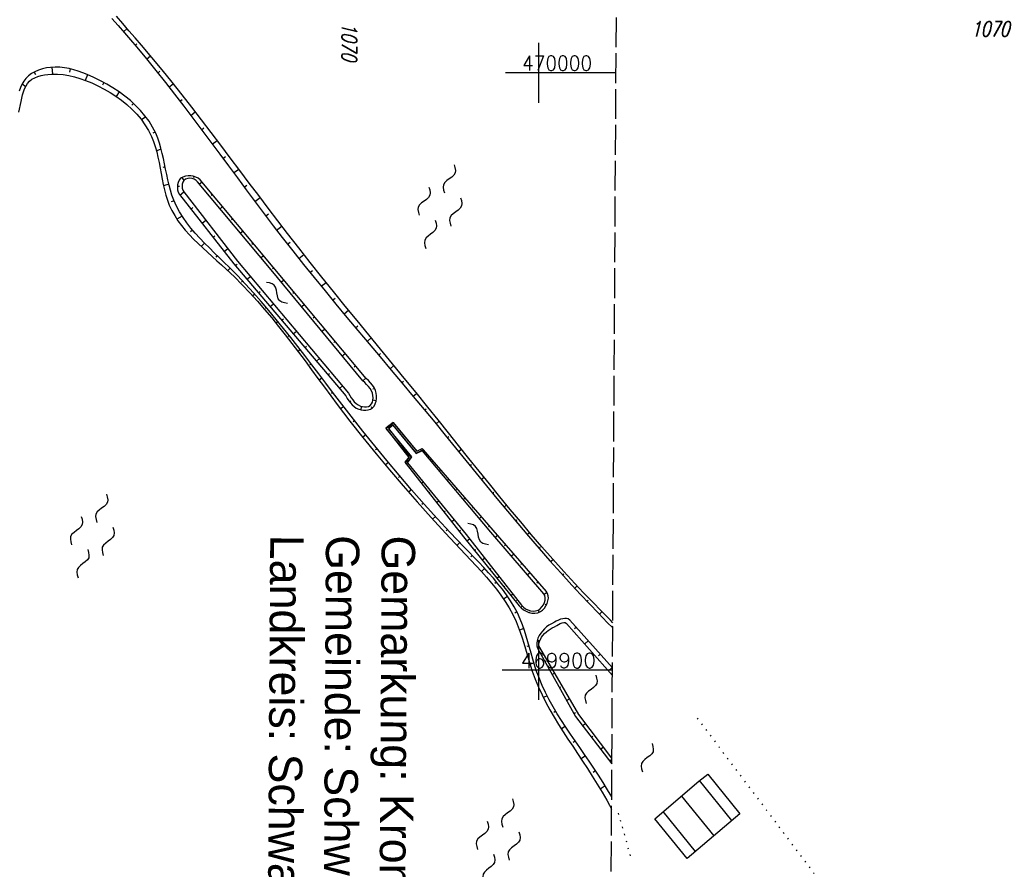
# Model space of a CAD drawing. Extents: x 510526 to 513920, y 467229 to 478797.
# Tile 23 of 256: x 511213 to 511378, y 469867 to 470009. Entities that reach past the tile are written whole.
import ezdxf

# ---------------------------------------------------------------- set-up
doc = ezdxf.new("R2010")
doc.units = 0
doc.header["$LTSCALE"] = 10
doc.header["$MEASUREMENT"] = 0
for name, pattern in [('LT00', [0]), ('LT14', [0.6, 0.5, -0.1]), ('PUNKTX2_STR', [0.6, 0.1, -0.5])]:
    doc.linetypes.add(name, pattern=pattern)
doc.layers.get('0').update_dxf_attribs({"linetype": 'LT00'})
for name, color, linetype in [('--WASSER_NUTZUNG', 180, 'Continuous'), ('DFK_BEB_SCHR', 254, 'LT00'), ('DFK_BEBAUUNG', 250, 'LT00'), ('DFK_FLUR_NR', 250, 'LT00'), ('DFK_NUTZUNG', 250, 'LT00'), ('DFK_NUTZUNGSGRENZE', 70, 'PUNKTX2_STR'), ('GRENZNAME', 250, 'Continuous'), ('V97_BOESCH', 250, 'LT00'), ('V97_BOSCHUNG', 250, 'LT00'), ('V97_MAUER', 1, 'LT00'), ('V97_RASTER', 250, 'LT00')]:
    doc.layers.add(name, color=color, linetype=linetype)
doc.layers.add('-BLATT_97-RAND', color=7, linetype='LT14', plot=False)
doc.styles.get("Standard").update_dxf_attribs({"font": 'romans.shx'})
doc.styles.add('UNIR-H', font='unir_h.shx', dxfattribs={"width": 0.8})

# ---------------------------------------------------------------- blocks, each defined once
blk = doc.blocks.new('SYMB7251')
at = {"color": 0, "linetype": 'ByBlock'}
for points in [[(-0.25, 0), (-0.208333, 0.028889), (-0.166667, 0.051111), (-0.125, 0.06), (-0.083333, 0.051111), (-0.041667, 0.028889), (0, 0)], [(0, 0), (0.041667, -0.028889), (0.083333, -0.051111), (0.125, -0.06), (0.166667, -0.051111), (0.208333, -0.028889), (0.25, 0)]]:
    blk.add_lwpolyline(points, dxfattribs=at)
blk = doc.blocks.new('SYMB7250')
at = {"color": 0, "linetype": 'ByBlock'}
for points in [[(-0.25, 0.28), (-0.208333, 0.308889), (-0.166667, 0.331111), (-0.125, 0.34), (-0.083333, 0.331111), (-0.041667, 0.308889), (0, 0.28)], [(0, 0.28), (0.041667, 0.251111), (0.083333, 0.228889), (0.125, 0.22), (0.166667, 0.228889), (0.208333, 0.251111), (0.25, 0.28)], [(-0.74, 0), (-0.698333, 0.028889), (-0.656667, 0.051111), (-0.615, 0.06), (-0.573333, 0.051111), (-0.531667, 0.028889), (-0.49, 0)], [(-0.49, 0), (-0.448333, -0.028889), (-0.406667, -0.051111), (-0.365, -0.06), (-0.323333, -0.051111), (-0.281667, -0.028889), (-0.24, 0)], [(0.24, 0), (0.281667, 0.028889), (0.323333, 0.051111), (0.365, 0.06), (0.406667, 0.051111), (0.448333, 0.028889), (0.49, 0)], [(0.49, 0), (0.531667, -0.028889), (0.573333, -0.051111), (0.615, -0.06), (0.656667, -0.051111), (0.698333, -0.028889), (0.74, 0)], [(-0.25, -0.28), (-0.208333, -0.251111), (-0.166667, -0.228889), (-0.125, -0.22), (-0.083333, -0.228889), (-0.041667, -0.251111), (0, -0.28)], [(0, -0.28), (0.041667, -0.308889), (0.083333, -0.331111), (0.125, -0.34), (0.166667, -0.331111), (0.208333, -0.308889), (0.25, -0.28)]]:
    blk.add_lwpolyline(points, dxfattribs=at)

msp = doc.modelspace()

# ---------------------------------------------------------------- linework, layer by layer
at = {"layer": '-BLATT_97-RAND'}
msp.add_lwpolyline([(511028.4, 470402.97), (511022.89, 469477.99), (511309.88, 469476.28), (511315.39, 470401.26), (511028.4, 470402.97)], dxfattribs=at)
at = {"layer": 'DFK_BEB_SCHR'}
for p, q in [((511332.42, 469874.78), (511327, 469881.48)), ((511323.95, 469878.88), (511329.36, 469872.21)), ((511326.3, 469869.63), (511320.91, 469876.28))]:
    msp.add_line(p, q, dxfattribs=at)
at = {"layer": 'DFK_BEBAUUNG'}
msp.add_polyline3d([(511324.89, 469868.44, 0), (511319.51, 469875.08, 0), (511326.88, 469881.39, 0), (511328.36, 469882.55, 0), (511333.75, 469875.9, 0), (511324.89, 469868.44, 0)], dxfattribs=at)
at = {"layer": 'DFK_NUTZUNGSGRENZE', "ltscale": 0.2}
for p, q in [((511326.59, 469891.95), (511349.38, 469861.65)), ((511313.38, 469876.02), (511315.43, 469868.71))]:
    msp.add_line(p, q, dxfattribs=at)
at = {"layer": 'V97_BOESCH'}
for points in [[(511228.58, 470009.12), (511229.61, 470007.91), (511230.65, 470006.71), (511231.69, 470005.5), (511232.72, 470004.29), (511234.34, 470002.34), (511235.94, 470000.37), (511237.52, 469998.4), (511239.07, 469996.41), (511240.6, 469994.42), (511242.12, 469992.42), (511243.63, 469990.42), (511245.13, 469988.41), (511246.62, 469986.4), (511248.1, 469984.4), (511249.59, 469982.39), (511251.07, 469980.38), (511252.57, 469978.38), (511254.06, 469976.39), (511255.57, 469974.4), (511257.1, 469972.43), (511258.86, 469970.17), (511260.65, 469967.93), (511262.45, 469965.7), (511264.27, 469963.48), (511266.1, 469961.26), (511267.94, 469959.05), (511269.78, 469956.84), (511271.64, 469954.64), (511273.49, 469952.44), (511275.34, 469950.23), (511277.19, 469948.03), (511279.04, 469945.81), (511280.88, 469943.6), (511282.63, 469941.48), (511284.36, 469939.35), (511286.1, 469937.22), (511287.83, 469935.09), (511289.57, 469932.97), (511291.3, 469930.84), (511293.05, 469928.72), (511294.8, 469926.61), (511296.56, 469924.51), (511298.33, 469922.42), (511300.12, 469920.35), (511301.92, 469918.29), (511303.75, 469916.25), (511305.59, 469914.23), (511307.06, 469912.65), (511308.54, 469911.09), (511310.04, 469909.53), (511311.54, 469907.98), (511312.45, 469907.04)], [(511312.45, 469907.92), (511312.06, 469908.32), (511310.55, 469909.85), (511309.06, 469911.39), (511307.57, 469912.94), (511306.09, 469914.51), (511304.24, 469916.52), (511302.41, 469918.56), (511300.6, 469920.62), (511298.81, 469922.7), (511297.03, 469924.79), (511295.28, 469926.9), (511293.53, 469929.02), (511291.8, 469931.15), (511290.07, 469933.29), (511288.35, 469935.43), (511286.63, 469937.58), (511284.92, 469939.72), (511283.2, 469941.87), (511281.47, 469944.01), (511279.51, 469946.44), (511277.53, 469948.86), (511275.56, 469951.28), (511273.58, 469953.7), (511271.6, 469956.11), (511269.63, 469958.53), (511267.66, 469960.95), (511265.7, 469963.37), (511263.74, 469965.79), (511261.8, 469968.23), (511259.88, 469970.67), (511257.97, 469973.12), (511256.35, 469975.22), (511254.75, 469977.32), (511253.15, 469979.43), (511251.56, 469981.55), (511249.97, 469983.66), (511248.38, 469985.78), (511246.79, 469987.89), (511245.19, 469990.01), (511243.57, 469992.12), (511241.95, 469994.23), (511240.31, 469996.33), (511238.64, 469998.42), (511236.96, 470000.5), (511235.25, 470002.57), (511233.51, 470004.63), (511232.48, 470005.84), (511231.43, 470007.04), (511230.38, 470008.25), (511229.34, 470009.46)], [(511212.99, 469993.41), (511213.35, 469995.21), (511213.47, 469995.76), (511213.61, 469996.3), (511213.76, 469996.83), (511213.95, 469997.33), (511214.18, 469997.8), (511214.45, 469998.22), (511214.78, 469998.6), (511215.18, 469998.92), (511215.65, 469999.18), (511216.15, 469999.39), (511216.7, 469999.55), (511217.27, 469999.66), (511217.85, 469999.74), (511218.43, 469999.78), (511219.43, 469999.78), (511220.4, 469999.7), (511221.36, 469999.54), (511222.29, 469999.32), (511223.21, 469999.05), (511224.13, 469998.73), (511225.18, 469998.3), (511226.23, 469997.82), (511227.26, 469997.29), (511228.26, 469996.71), (511229.24, 469996.08), (511230.18, 469995.4), (511231.08, 469994.67), (511231.93, 469993.9), (511232.72, 469993.08), (511233.45, 469992.22), (511234.11, 469991.31), (511234.69, 469990.36), (511235.18, 469989.36), (511235.53, 469988.52), (511235.82, 469987.65), (511236.07, 469986.77), (511236.28, 469985.87), (511236.47, 469984.96), (511236.64, 469984.04), (511236.81, 469983.12), (511236.98, 469982.21), (511237.16, 469981.3), (511237.36, 469980.41), (511237.59, 469979.53), (511237.86, 469978.67), (511238.18, 469977.84), (511238.59, 469976.94), (511239.08, 469976.08), (511239.62, 469975.24), (511240.22, 469974.43), (511240.86, 469973.65), (511241.54, 469972.88), (511242.26, 469972.13), (511243.01, 469971.4), (511243.78, 469970.68), (511244.56, 469969.96), (511245.35, 469969.25), (511246.15, 469968.54), (511246.94, 469967.83), (511247.73, 469967.11), (511249.09, 469965.81), (511250.41, 469964.48), (511251.69, 469963.13), (511252.94, 469961.76), (511254.15, 469960.37), (511255.33, 469958.96), (511256.48, 469957.54), (511257.61, 469956.1), (511258.73, 469954.66), (511259.83, 469953.21), (511260.91, 469951.75), (511261.99, 469950.29), (511263.07, 469948.82), (511264.15, 469947.36), (511265.23, 469945.91), (511266.31, 469944.45), (511268.44, 469941.67), (511270.6, 469938.92), (511272.81, 469936.2), (511275.05, 469933.5), (511277.34, 469930.82), (511279.67, 469928.15), (511282.04, 469925.51), (511284.46, 469922.89), (511286.91, 469920.27), (511287.81, 469919.33), (511288.71, 469918.39), (511289.6, 469917.44), (511290.48, 469916.48), (511291.33, 469915.52), (511292.16, 469914.53), (511292.96, 469913.53), (511293.72, 469912.51), (511294.44, 469911.47), (511295.1, 469910.39), (511295.71, 469909.28), (511296.25, 469908.14), (511296.62, 469907.25), (511296.96, 469906.33), (511297.27, 469905.4), (511297.56, 469904.47), (511297.84, 469903.52), (511298.11, 469902.58), (511298.39, 469901.64), (511298.68, 469900.71), (511298.98, 469899.79), (511299.48, 469898.44), (511300.03, 469897.12), (511300.63, 469895.83), (511301.26, 469894.57), (511301.94, 469893.32), (511302.65, 469892.09), (511303.39, 469890.87), (511304.15, 469889.65), (511304.94, 469888.44), (511305.74, 469887.22), (511306.56, 469885.99), (511307.38, 469884.75), (511308.21, 469883.49), (511309.03, 469882.21), (511309.85, 469880.9), (511310.66, 469879.56), (511311.46, 469878.19), (511311.93, 469877.35), (511312.27, 469876.71)], [(511312.28, 469878.75), (511311.58, 469879.95), (511310.84, 469881.17), (511310.08, 469882.37), (511309.3, 469883.54), (511308.51, 469884.71), (511307.72, 469885.86), (511306.93, 469887), (511306.15, 469888.13), (511305.37, 469889.26), (511304.61, 469890.4), (511303.87, 469891.53), (511303.16, 469892.68), (511302.47, 469893.84), (511301.82, 469895.02), (511301.2, 469896.21), (511300.63, 469897.43), (511300.11, 469898.67), (511299.64, 469899.94), (511299.34, 469900.89), (511299.05, 469901.84), (511298.78, 469902.8), (511298.52, 469903.77), (511298.25, 469904.73), (511297.97, 469905.69), (511297.67, 469906.64), (511297.34, 469907.57), (511296.97, 469908.49), (511296.48, 469909.55), (511295.93, 469910.58), (511295.32, 469911.58), (511294.66, 469912.56), (511293.97, 469913.51), (511293.23, 469914.44), (511292.46, 469915.36), (511291.67, 469916.26), (511290.85, 469917.15), (511290.02, 469918.03), (511289.18, 469918.91), (511288.34, 469919.78), (511287.49, 469920.65), (511285.24, 469923.01), (511283.04, 469925.38), (511280.87, 469927.78), (511278.75, 469930.19), (511276.66, 469932.61), (511274.61, 469935.06), (511272.59, 469937.52), (511270.6, 469939.99), (511268.63, 469942.48), (511266.69, 469944.99), (511265.53, 469946.51), (511264.37, 469948.04), (511263.21, 469949.57), (511262.05, 469951.11), (511260.88, 469952.64), (511259.71, 469954.16), (511258.52, 469955.68), (511257.32, 469957.2), (511256.1, 469958.71), (511254.86, 469960.2), (511253.59, 469961.68), (511252.3, 469963.15), (511250.97, 469964.6), (511249.61, 469966.04), (511248.21, 469967.45), (511247.39, 469968.26), (511246.56, 469969.06), (511245.72, 469969.87), (511244.9, 469970.68), (511244.09, 469971.49), (511243.3, 469972.31), (511242.53, 469973.15), (511241.81, 469974.01), (511241.12, 469974.89), (511240.48, 469975.79), (511239.9, 469976.72), (511239.39, 469977.69), (511238.94, 469978.68), (511238.63, 469979.51), (511238.37, 469980.35), (511238.14, 469981.21), (511237.94, 469982.08), (511237.75, 469982.97), (511237.57, 469983.85), (511237.39, 469984.74), (511237.21, 469985.63), (511237.01, 469986.51), (511236.78, 469987.38), (511236.53, 469988.23), (511236.24, 469989.07), (511235.9, 469989.89), (511235.39, 469990.91), (511234.79, 469991.89), (511234.11, 469992.82), (511233.35, 469993.71), (511232.54, 469994.55), (511231.66, 469995.35), (511230.73, 469996.11), (511229.76, 469996.82), (511228.75, 469997.49), (511227.7, 469998.11), (511226.63, 469998.68), (511225.54, 469999.21), (511224.44, 469999.7), (511223.69, 470000), (511222.94, 470000.27), (511222.17, 470000.51), (511221.41, 470000.71), (511220.63, 470000.85), (511219.85, 470000.94), (511219.06, 470000.96), (511218.26, 470000.91), (511217.59, 470000.81), (511216.93, 470000.66), (511216.29, 470000.45), (511215.68, 470000.19), (511215.11, 469999.86), (511214.59, 469999.48), (511214.14, 469999.04), (511213.79, 469998.58), (511213.49, 469998.06), (511213.25, 469997.52), (511213.05, 469996.94)], [(511243.37, 469982.08), (511243.01, 469982.34), (511242.62, 469982.55), (511242.2, 469982.69), (511241.76, 469982.76), (511241.32, 469982.76), (511240.88, 469982.69), (511240.47, 469982.55), (511240.07, 469982.34), (511239.83, 469982.01), (511239.66, 469981.63), (511239.56, 469981.23), (511239.53, 469980.82), (511239.57, 469980.41), (511239.69, 469980.01), (511239.87, 469979.64)], [(511242.93, 469981.73), (511242.66, 469981.99), (511242.35, 469982.18), (511242, 469982.3), (511241.63, 469982.34), (511241.26, 469982.3), (511240.91, 469982.17), (511240.6, 469981.97), (511240.44, 469981.67), (511240.34, 469981.35), (511240.31, 469981.01), (511240.35, 469980.67), (511240.46, 469980.35), (511240.63, 469980.05)], [(511270.57, 469948.43), (511255.24, 469967), (511242.93, 469981.73)], [(511271.16, 469948.84), (511255.56, 469967.44), (511243.37, 469982.08)], [(511240.63, 469980.05), (511249.6, 469968.48), (511268.21, 469946.37)], [(511239.87, 469979.64), (511248.98, 469968.03), (511267.73, 469945.89)], [(511267.73, 469945.89), (511267.98, 469945.49), (511268.24, 469945.1), (511268.52, 469944.73), (511268.82, 469944.39), (511269.14, 469944.1), (511269.5, 469943.85), (511269.91, 469943.65), (511270.29, 469943.55), (511270.7, 469943.49), (511271.11, 469943.5), (511271.5, 469943.56), (511271.87, 469943.7), (511272.19, 469943.9), (511272.47, 469944.2), (511272.68, 469944.57), (511272.82, 469944.99), (511272.89, 469945.44), (511272.9, 469945.9), (511272.84, 469946.34), (511272.69, 469946.83), (511272.47, 469947.28), (511272.19, 469947.7), (511271.87, 469948.09), (511271.52, 469948.47), (511271.16, 469948.84)], [(511268.21, 469946.37), (511268.43, 469945.98), (511268.65, 469945.6), (511268.9, 469945.24), (511269.16, 469944.91), (511269.46, 469944.62), (511269.8, 469944.38), (511270.19, 469944.19), (511270.53, 469944.1), (511270.88, 469944.06), (511271.22, 469944.07), (511271.54, 469944.15), (511271.81, 469944.3), (511272.03, 469944.55), (511272.19, 469944.85), (511272.28, 469945.2), (511272.31, 469945.58), (511272.29, 469945.94), (511272.19, 469946.38), (511272.03, 469946.77), (511271.81, 469947.14), (511271.54, 469947.48), (511271.23, 469947.81), (511270.91, 469948.12), (511270.57, 469948.43)], [(511277.85, 469934.5), (511287.48, 469922.31), (511296.76, 469910.73), (511297.09, 469910.39), (511297.49, 469910.08), (511297.93, 469909.83), (511298.41, 469909.64), (511298.91, 469909.52), (511299.41, 469909.5), (511299.9, 469909.58), (511300.35, 469909.77), (511300.7, 469910.03), (511301.01, 469910.36), (511301.27, 469910.74), (511301.47, 469911.15), (511301.6, 469911.59), (511301.67, 469912.02), (511301.65, 469912.44), (511301.54, 469912.82), (511301.34, 469913.15), (511292.41, 469923.42), (511280.77, 469936.88)], [(511278.06, 469934.69), (511287.89, 469922.68), (511297.18, 469910.84), (511297.48, 469910.53), (511297.83, 469910.26), (511298.23, 469910.05), (511298.66, 469909.9), (511299.1, 469909.84), (511299.54, 469909.88), (511299.96, 469910.03), (511300.3, 469910.25), (511300.59, 469910.56), (511300.84, 469910.92), (511301.02, 469911.31), (511301.13, 469911.71), (511301.15, 469912.1), (511301.08, 469912.46), (511300.9, 469912.77), (511292.05, 469923.06), (511280.57, 469936.71)], [(511312.41, 469900.36), (511305.26, 469908.35), (511305.01, 469908.54), (511304.73, 469908.63), (511304.41, 469908.65), (511304.07, 469908.59), (511303.72, 469908.49), (511303.36, 469908.34), (511303, 469908.18), (511302.67, 469908), (511302.19, 469907.74), (511301.77, 469907.48), (511301.38, 469907.2), (511301.02, 469906.88), (511300.68, 469906.51), (511300.4, 469906.15), (511300.15, 469905.75), (511299.93, 469905.33), (511299.78, 469904.9), (511299.71, 469904.47), (511299.73, 469904.06), (511299.87, 469903.67), (511306.2, 469892.21), (511312.31, 469884.29)], [(511312.32, 469885.24), (511306.76, 469892.54), (511300.22, 469903.76), (511300.1, 469904.08), (511300.09, 469904.42), (511300.17, 469904.78), (511300.33, 469905.13), (511300.53, 469905.48), (511300.77, 469905.8), (511301.03, 469906.09), (511301.33, 469906.38), (511301.64, 469906.62), (511301.96, 469906.83), (511302.3, 469907.04), (511302.67, 469907.24), (511303.07, 469907.47), (511303.37, 469907.64), (511303.67, 469907.8), (511303.97, 469907.92), (511304.25, 469907.98), (511304.5, 469907.95), (511304.71, 469907.81), (511312.4, 469899.08)]]:
    msp.add_lwpolyline(points, dxfattribs=at)
at = {"layer": 'V97_BOSCHUNG'}
for p, q in [((511230.51, 470006.87), (511231.12, 470007.4)), ((511232.46, 470004.6), (511232.77, 470004.86)), ((511234.38, 470002.3), (511235.03, 470002.84)), ((511215.54, 470000.12), (511215.78, 469999.73)), ((511218.51, 470000.94), (511218.64, 469999.78)), ((511221.56, 470000.67), (511221.45, 470000.11)), ((511224.46, 469999.69), (511224.09, 469998.74)), ((511236.27, 469999.97), (511236.61, 470000.25)), ((511213.53, 469998.14), (511214.14, 469997.73)), ((511227.22, 469998.37), (511226.99, 469997.96)), ((511238.13, 469997.62), (511238.83, 469998.18)), ((511229.81, 469996.79), (511229.29, 469996.05)), ((511232.18, 469994.89), (511231.88, 469994.56)), ((511239.96, 469995.26), (511240.33, 469995.54)), ((511241.78, 469992.88), (511242.54, 469993.46)), ((511234.24, 469992.64), (511233.52, 469992.12)), ((511235.82, 469990.07), (511235.43, 469989.88)), ((511243.58, 469990.48), (511243.98, 469990.78)), ((511245.38, 469988.08), (511246.19, 469988.69)), ((511236.83, 469987.2), (511236.02, 469986.95)), ((511247.16, 469985.67), (511247.58, 469985.98)), ((511237.49, 469984.25), (511237.07, 469984.15)), ((511248.95, 469983.25), (511249.8, 469983.89)), ((511240.26, 469982.44), (511240.6, 469982)), ((511242.26, 469982.66), (511242.22, 469982.45)), ((511243.69, 469981.7), (511243.26, 469981.34)), ((511238.11, 469981.34), (511237.21, 469981.09)), ((511239.53, 469981.02), (511239.87, 469981.02)), ((511239.97, 469979.52), (511240.63, 469980.05)), ((511250.73, 469980.84), (511251.17, 469981.17)), ((511238.99, 469978.57), (511238.52, 469978.37)), ((511245.4, 469979.64), (511245.18, 469979.46)), ((511252.53, 469978.44), (511253.4, 469979.1)), ((511241.82, 469977.16), (511242.14, 469977.42)), ((511247.11, 469977.59), (511246.68, 469977.23)), ((511240.34, 469976.01), (511239.46, 469975.47)), ((511243.67, 469974.8), (511244.31, 469975.3)), ((511248.82, 469975.54), (511248.61, 469975.36)), ((511254.33, 469976.04), (511254.77, 469976.37)), ((511242.09, 469973.67), (511241.72, 469973.38)), ((511250.53, 469973.48), (511250.11, 469973.13)), ((511256.15, 469973.65), (511257.03, 469974.33)), ((511245.52, 469972.44), (511245.83, 469972.69)), ((511257.99, 469971.28), (511258.43, 469971.62)), ((511244.09, 469971.49), (511243.5, 469970.93)), ((511247.37, 469970.08), (511247.98, 469970.57)), ((511252.24, 469971.43), (511252.03, 469971.26)), ((511246.22, 469969.39), (511245.98, 469969.15)), ((511253.95, 469969.38), (511253.54, 469969.03)), ((511259.86, 469968.92), (511260.71, 469969.6)), ((511248.37, 469967.3), (511247.96, 469966.89)), ((511249.24, 469967.72), (511249.53, 469967.96)), ((511255.66, 469967.32), (511255.46, 469967.15)), ((511261.74, 469966.58), (511262.16, 469966.92)), ((511250.47, 469965.15), (511250.28, 469964.97)), ((511251.18, 469965.43), (511251.76, 469965.92)), ((511257.38, 469965.28), (511256.96, 469964.92)), ((511253.12, 469963.14), (511253.41, 469963.38)), ((511263.63, 469964.25), (511264.45, 469964.91)), ((511252.5, 469962.93), (511252.15, 469962.63)), ((511259.1, 469963.23), (511258.88, 469963.04)), ((511265.54, 469961.93), (511265.94, 469962.26)), ((511254.47, 469960.66), (511254.3, 469960.52)), ((511255.06, 469960.85), (511255.62, 469961.33)), ((511260.81, 469961.18), (511260.36, 469960.8)), ((511267.46, 469959.62), (511268.22, 469960.26)), ((511257, 469958.56), (511257.28, 469958.8)), ((511262.53, 469959.13), (511262.3, 469958.94)), ((511256.39, 469958.35), (511256.05, 469958.08)), ((511264.25, 469957.08), (511263.76, 469956.68)), ((511269.39, 469957.32), (511269.75, 469957.63)), ((511258.26, 469956.01), (511258.08, 469955.87)), ((511258.94, 469956.27), (511259.49, 469956.74)), ((511271.32, 469955.02), (511272.01, 469955.61)), ((511260.11, 469953.64), (511259.72, 469953.34)), ((511260.88, 469953.98), (511261.15, 469954.21)), ((511265.96, 469955.04), (511265.71, 469954.83)), ((511262.82, 469951.69), (511263.35, 469952.15)), ((511267.68, 469952.99), (511267.16, 469952.56)), ((511273.25, 469952.72), (511273.58, 469953.01)), ((511261.93, 469951.26), (511261.72, 469951.1)), ((511269.4, 469950.94), (511269.13, 469950.72)), ((511275.18, 469950.43), (511275.81, 469950.97)), ((511263.74, 469948.87), (511263.29, 469948.52)), ((511264.75, 469949.4), (511265.02, 469949.63)), ((511271.11, 469948.89), (511270.57, 469948.43)), ((511266.69, 469947.11), (511267.21, 469947.56)), ((511272.57, 469947.1), (511272.29, 469947.01)), ((511277.11, 469948.13), (511277.41, 469948.39)), ((511265.55, 469946.47), (511265.32, 469946.29)), ((511272.83, 469945.09), (511272.29, 469945.21)), ((511279.03, 469945.83), (511279.61, 469946.31)), ((511267.38, 469944.09), (511266.88, 469943.71)), ((511268.35, 469944.93), (511268.58, 469945.09)), ((511270.25, 469943.54), (511270.41, 469944.12)), ((511272.18, 469943.9), (511272.01, 469944.09)), ((511280.94, 469943.52), (511281.22, 469943.75)), ((511269.22, 469941.73), (511268.96, 469941.53)), ((511282.85, 469941.21), (511283.38, 469941.64)), ((511271.08, 469939.38), (511270.57, 469938.97)), ((511284.74, 469938.89), (511285, 469939.09)), ((511272.97, 469937.05), (511272.71, 469936.84)), ((511280.97, 469936.64), (511280.87, 469936.56)), ((511286.64, 469936.56), (511287.13, 469936.96)), ((511274.87, 469934.74), (511274.36, 469934.32)), ((511277.86, 469934.49), (511278.08, 469934.67)), ((511282.33, 469935.08), (511282.1, 469934.88)), ((511288.53, 469934.23), (511288.77, 469934.42)), ((511276.8, 469932.45), (511276.55, 469932.23)), ((511279.13, 469932.88), (511279.25, 469932.98)), ((511283.68, 469933.51), (511283.56, 469933.4)), ((511290.43, 469931.91), (511290.89, 469932.28)), ((511280.4, 469931.28), (511280.68, 469931.5)), ((511285.04, 469931.94), (511284.77, 469931.71)), ((511286.39, 469930.38), (511286.25, 469930.25)), ((511278.76, 469930.18), (511278.27, 469929.75)), ((511281.67, 469929.67), (511281.82, 469929.79)), ((511287.75, 469928.81), (511287.44, 469928.54)), ((511292.33, 469929.59), (511292.55, 469929.77)), ((511280.74, 469927.93), (511280.5, 469927.71)), ((511282.93, 469928.06), (511283.27, 469928.33)), ((511289.11, 469927.24), (511288.94, 469927.1)), ((511294.25, 469927.27), (511294.67, 469927.63)), ((511282.75, 469925.71), (511282.27, 469925.27)), ((511284.2, 469926.45), (511284.39, 469926.6)), ((511290.46, 469925.68), (511290.11, 469925.37)), ((511285.47, 469924.85), (511285.87, 469925.16)), ((511291.82, 469924.11), (511291.63, 469923.95)), ((511296.17, 469924.97), (511296.38, 469925.15)), ((511284.78, 469923.5), (511284.54, 469923.28)), ((511286.74, 469923.24), (511286.95, 469923.41)), ((511293.18, 469922.54), (511292.78, 469922.2)), ((511298.11, 469922.68), (511298.52, 469923.03)), ((511286.84, 469921.33), (511286.35, 469920.86)), ((511288.02, 469921.64), (511288.45, 469921.98)), ((511294.53, 469920.98), (511294.33, 469920.81)), ((511300.07, 469920.4), (511300.27, 469920.58)), ((511288.93, 469919.17), (511288.67, 469918.93)), ((511289.3, 469920.04), (511289.51, 469920.2)), ((511295.89, 469919.42), (511295.49, 469919.06)), ((511290.58, 469918.44), (511290.98, 469918.75)), ((511297.25, 469917.85), (511297.05, 469917.67)), ((511302.05, 469918.15), (511302.45, 469918.51)), ((511291, 469916.99), (511290.46, 469916.5)), ((511291.86, 469916.84), (511292.05, 469916.99)), ((511293.04, 469915.4), (511293.4, 469915.68)), ((511298.61, 469916.29), (511298.19, 469915.92)), ((511304.05, 469915.91), (511304.26, 469916.1)), ((511293, 469914.73), (511292.7, 469914.49)), ((511294.21, 469913.93), (511294.39, 469914.06)), ((511299.97, 469914.72), (511299.76, 469914.54)), ((511306.08, 469913.7), (511306.49, 469914.08)), ((511294.83, 469912.32), (511294.16, 469911.88)), ((511295.39, 469912.47), (511295.72, 469912.73)), ((511301.47, 469912.95), (511301, 469912.67)), ((511296.17, 469911.48), (511296.32, 469911.62)), ((511297.04, 469910.45), (511297.32, 469910.72)), ((511301.31, 469910.83), (511301.11, 469910.94)), ((511308.14, 469911.51), (511308.35, 469911.71)), ((511296.39, 469909.73), (511296.03, 469909.54)), ((511298.51, 469909.6), (511298.55, 469909.76)), ((511300.15, 469909.66), (511300, 469910.03)), ((511310.22, 469909.34), (511310.65, 469909.76)), ((511312.3, 469907.19), (511312.45, 469907.33)), ((511297.57, 469906.94), (511296.84, 469906.67)), ((511306.34, 469907.13), (511306.06, 469906.87)), ((511298.44, 469904.05), (511298.09, 469903.94)), ((511308.34, 469904.9), (511307.75, 469904.36)), ((511299.92, 469903.59), (511300.22, 469903.75)), ((511310.34, 469902.66), (511310.04, 469902.39)), ((511299.25, 469901.17), (511298.6, 469900.95)), ((511301.12, 469901.41), (511301.3, 469901.51)), ((511302.32, 469899.24), (511302.72, 469899.46)), ((511312.35, 469900.43), (511311.72, 469899.86)), ((511300.23, 469898.37), (511299.92, 469898.24)), ((511303.52, 469897.06), (511303.75, 469897.19)), ((511301.47, 469895.68), (511300.85, 469895.37)), ((511304.72, 469894.89), (511305.23, 469895.17)), ((511302.92, 469893.08), (511302.6, 469892.89)), ((511305.93, 469892.7), (511306.2, 469892.87)), ((511307.37, 469890.69), (511307.89, 469891.06)), ((511304.51, 469890.56), (511303.85, 469890.13)), ((511306.18, 469888.08), (511305.83, 469887.84)), ((511308.9, 469888.71), (511309.14, 469888.9)), ((511310.41, 469886.75), (511310.89, 469887.12)), ((511307.89, 469885.61), (511307.14, 469885.11)), ((511311.93, 469884.78), (511312.16, 469884.96)), ((511309.58, 469883.12), (511309.18, 469882.86)), ((511311.2, 469880.58), (511310.36, 469880.07))]:
    msp.add_line(p, q, dxfattribs=at)
at = {"layer": 'V97_MAUER'}
msp.add_line((511277.99, 469935.17), (511278.22, 469934.99), dxfattribs=at)
for points in [[(511277.92, 469934.6), (511278.8, 469935.72), (511274.94, 469940.39), (511275.64, 469941.02), (511279.54, 469936.28), (511280.47, 469936.72), (511280.23, 469936.94), (511279.69, 469936.66), (511275.67, 469941.46), (511274.47, 469940.47), (511278.32, 469935.6), (511277.89, 469935.03), (511277.95, 469934.92)], [(511277.68, 469934.78), (511278.41, 469935.72), (511274.53, 469940.42), (511275.67, 469941.46), (511279.62, 469936.65), (511280.53, 469937.07), (511280.76, 469936.86), (511279.61, 469936.29), (511275.63, 469941.04), (511274.88, 469940.42), (511278.7, 469935.61), (511277.84, 469934.47), (511277.68, 469934.78)]]:
    msp.add_lwpolyline(points, dxfattribs=at)
at = {"layer": 'V97_RASTER'}
for p, q in [((511300, 470005), (511300, 469995)), ((511313, 470000), (511294.5, 470000)), ((511300, 469905), (511300, 469895)), ((511293.91, 469900), (511312.41, 469900))]:
    msp.add_line(p, q, dxfattribs=at)

# ---------------------------------------------------------------- block references
at = {"layer": '--WASSER_NUTZUNG', "zscale": 10}
for name, p, xscale, yscale, rotation in [('SYMB7250', (511283.5, 469977.61), 10, 10, 251.28826), ('SYMB7251', (511256.21, 469963.13), 9.999999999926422, 10.0000000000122, 135.1369297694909), ('SYMB7250', (511225.28, 469922.45), 9.999999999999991, 10, 251.28826), ('SYMB7251', (511289.91, 469922.74), 10.00000000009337, 10.00000000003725, 134.1810289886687), ('SYMB7251', (511308.81, 469896.75), 10, 10, 251.28826), ('SYMB7250', (511293.27, 469871.43), 10, 10, 251.28826)]:
    msp.add_blockref(name, p, dxfattribs=dict(at, xscale=xscale, yscale=yscale, rotation=rotation))
at = {"layer": 'DFK_NUTZUNG', "xscale": 10, "yscale": 10, "zscale": 10, "rotation": 251.28826}
msp.add_blockref('SYMB7251', (511318.23, 469885.32), dxfattribs=at)

# ---------------------------------------------------------------- texts
at = {"layer": 'DFK_FLUR_NR', "oblique": 13.754, "width": 0.75}
for rotation, p in [(269.6589, (511267.1, 470008.44)), (-0.0003, (511372.48, 470006.1))]:
    msp.add_text('1070', height=2.5, rotation=rotation, dxfattribs=at).set_placement(p)
at = {"layer": 'GRENZNAME', "insert": (511279.36, 469922.5), "char_height": 5.6, "width": 89.2499, "attachment_point": 1, "rotation": 269.6589, "style": 'UNIR-H'}
msp.add_mtext('{\\W1;Gemarkung: Kronstetten\\PGemeinde: Schwandorf\\PLandkreis: Schwandorf}', dxfattribs=at)
at = {"layer": 'V97_RASTER'}
for s, width, p in [(' 470000', 0.915, (511295.67, 470000.37)), (' 469900', 0.979, (511295.37, 469900.33))]:
    msp.add_text(s, height=2.5, rotation=0.0016, dxfattribs=dict(at, width=width)).set_placement(p)

doc.saveas('drawing.dxf')
